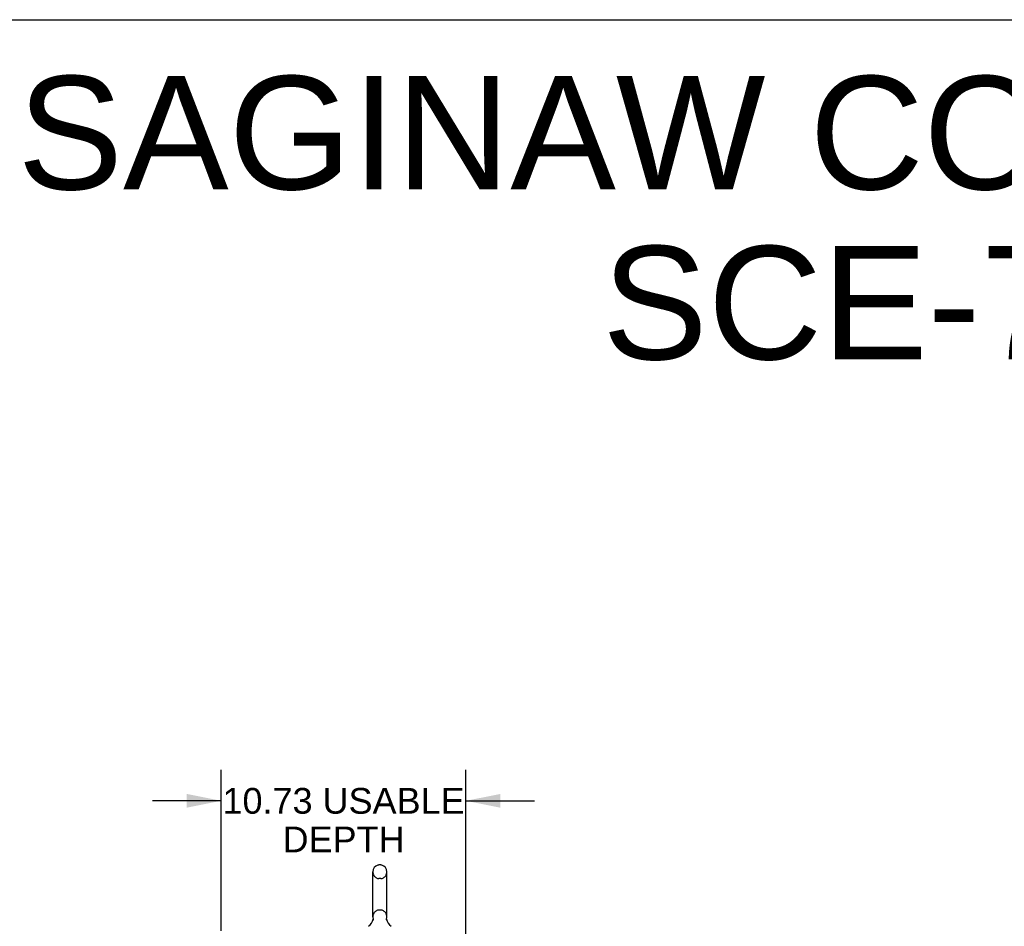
# Model space of a CAD drawing. Header units: inches. Extents: x 0 to 256, y 0 to 166.
# Tile 28 of 30: x 128 to 171, y 126 to 166. Entities that reach past the tile are written whole.
import ezdxf

# ---------------------------------------------------------------- set-up
doc = ezdxf.new("R2010")
doc.units = ezdxf.units.IN
doc.header["$LTSCALE"] = 14.074305
doc.header["$MEASUREMENT"] = 0
doc.linetypes.add('HIDDEN', pattern=[0.2, 0.1, -0.1])
doc.layers.get('0').update_dxf_attribs({"linetype": 'CONTINUOUS'})
doc.layers.add('DEFAULT_2', color=8, linetype='HIDDEN')
doc.layers.add('DIMENSIONS', color=7, linetype='CONTINUOUS')
doc.styles.get("Standard").update_dxf_attribs({"font": 'arial.ttf'})
doc.dimstyles.new('DIMSTYLE_1', dxfattribs={"dimtxt": 1.128955, "dimasz": 1.505273, "dimexe": 0.09, "dimexo": 0.07, "dimgap": 0.0375, "dimtad": 0, "dimtih": 1, "dimtoh": 1, "dimzin": 4, "dimdsep": 46, "dimtxsty": 'Standard', "dimblk": '_FILLED', "dimblk1": '_FILLED', "dimblk2": '_FILLED', "dimcen": 0.09, "dimazin": 1, "dimtfac": 1, "dimtdec": 3, "dimtofl": 0, "dimtmove": 0, "dimatfit": 3, "dimldrblk": '_FILLED', "dimfxl": 0, "dimtolj": 1, "dimtzin": 4, "dimarcsym": 0})

# ---------------------------------------------------------------- blocks, each defined once
blk = doc.blocks.new('_FILLED')
at = {"color": 0, "linetype": 'ByBlock'}
blk.add_solid([(0, 0), (-1, 0.2), (-1, -0.2)], dxfattribs=at)
blk = doc.blocks.new('*D13')
at = {"layer": 'DIMENSIONS', "color": 2, "linetype": 'Continuous'}
for p, q in [((136.774, 125.636), (136.774, 132.691)), ((147.499, 122.601), (147.499, 132.691)), ((136.774, 131.337), (133.764, 131.337)), ((147.499, 131.337), (150.51, 131.337))]:
    blk.add_line(p, q, dxfattribs=at)
at = {"layer": 'DIMENSIONS', "color": 2, "linetype": 'Continuous', "xscale": 1.5052732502, "yscale": 1.5052732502, "zscale": 1.5052732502}
blk.add_blockref('_FILLED', (136.774, 131.337), dxfattribs=at)
at = {"layer": 'DIMENSIONS', "color": 2, "linetype": 'Continuous', "xscale": 1.5052732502, "yscale": 1.5052732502, "zscale": 1.5052732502, "rotation": 180}
blk.add_blockref('_FILLED', (147.499, 131.337), dxfattribs=at)
at = {"layer": 'DIMENSIONS', "color": 2, "linetype": 'Continuous', "insert": (142.137, 131.901), "char_height": 1.12895, "width": 10.59287, "attachment_point": 2, "line_spacing_factor": 0.9}
blk.add_mtext('10.73 USABLE\\PDEPTH', dxfattribs=at)

msp = doc.modelspace()

# ---------------------------------------------------------------- linework, layer by layer
at = {"color": 7, "linetype": 'Continuous'}
for p, q in [((0, 165.58), (255.896, 165.58)), ((143.422, 126.249), (143.422, 128.224)), ((143.772, 128.524), (143.684, 128.524)), ((144.034, 126.249), (144.034, 128.224)), ((143.428, 126.106), (143.427, 126.101)), ((144.022, 126.15), (144.023, 126.155)), ((144.022, 126.145), (144.022, 126.15)), ((144.022, 126.14), (144.022, 126.145)), ((144.023, 126.135), (144.022, 126.14)), ((144.023, 126.16), (144.024, 126.165)), ((144.023, 126.155), (144.023, 126.16)), ((144.023, 126.13), (144.023, 126.135)), ((144.024, 126.125), (144.023, 126.13)), ((144.024, 126.17), (144.025, 126.175)), ((144.024, 126.165), (144.024, 126.17)), ((144.025, 126.12), (144.024, 126.125)), ((144.025, 126.175), (144.026, 126.179)), ((144.026, 126.116), (144.025, 126.12)), ((144.027, 126.112), (144.026, 126.116))]:
    msp.add_line(p, q, dxfattribs=at)
msp.add_lwpolyline([(143.43, 126.179), (143.431, 126.175), (143.432, 126.17), (143.433, 126.165), (143.433, 126.16), (143.434, 126.155), (143.434, 126.15), (143.434, 126.145), (143.434, 126.14), (143.434, 126.135), (143.433, 126.13), (143.433, 126.125), (143.432, 126.12), (143.431, 126.115), (143.43, 126.111), (143.428, 126.106)], dxfattribs=at)
for centre, radius, start, end in [((143.728, 128.224), 0.306, 105.6303, 180), ((143.684, 128.38), 0.144, 90, 105.6303), ((143.772, 128.38), 0.144, 74.3697, 90), ((143.728, 128.224), 0.306, 0, 74.3697), ((142.93, 126.265), 0.523, 304.6624, 347.2389), ((143.728, 126.249), 0.306, 180, 193.2053), ((144.526, 126.265), 0.523, 192.7611, 235.3376), ((143.728, 126.249), 0.306, 346.7947, 360)]:
    msp.add_arc(centre, radius, start, end, dxfattribs=at)
at = {"layer": 'DEFAULT_2', "color": 8, "linetype": 'HIDDEN'}
for p, q in [((143.772, 127.924), (143.684, 127.924)), ((143.772, 126.549), (143.684, 126.549))]:
    msp.add_line(p, q, dxfattribs=at)
for centre, radius, start, end in [((143.728, 128.224), 0.306, 180, 254.3697), ((143.728, 128.224), 0.306, 285.6303, 360), ((143.684, 128.068), 0.144, 254.3697, 270), ((143.772, 128.068), 0.144, 270, 285.6303), ((143.728, 126.249), 0.306, 105.6303, 180), ((143.684, 126.405), 0.144, 90, 105.6303), ((143.772, 126.405), 0.144, 74.3697, 90), ((143.728, 126.249), 0.306, 0, 74.3697)]:
    msp.add_arc(centre, radius, start, end, dxfattribs=at)

# ---------------------------------------------------------------- texts
at = {"layer": 'DIMENSIONS', "color": 2, "linetype": 'Continuous', "insert": (190.69, 163.109), "char_height": 4.9674, "width": 125.45921, "attachment_point": 2, "line_spacing_factor": 0.9}
msp.add_mtext('SAGINAW CONTROL & ENGINEERING\\PSCE-72XEL7312SS6LP', dxfattribs=at)

# ---------------------------------------------------------------- dimensions: what is measured, and where the dimension line sits
at = {"layer": 'DIMENSIONS', "color": 2, "linetype": 'Continuous'}
dim = msp.add_linear_dim(base=(136.77420937, 131.336715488), p1=(147.49920937, 122.530853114), p2=(136.77420937, 125.565603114), angle=180, text='<> USABLE\\PDEPTH', dimstyle='DIMSTYLE_1', dxfattribs=at)
dim.commit()
dim.dimension.update_dxf_attribs({"geometry": '*D13', "text_midpoint": (142.13670937, 130.489999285), "dimtype": 160})

doc.saveas('drawing.dxf')
